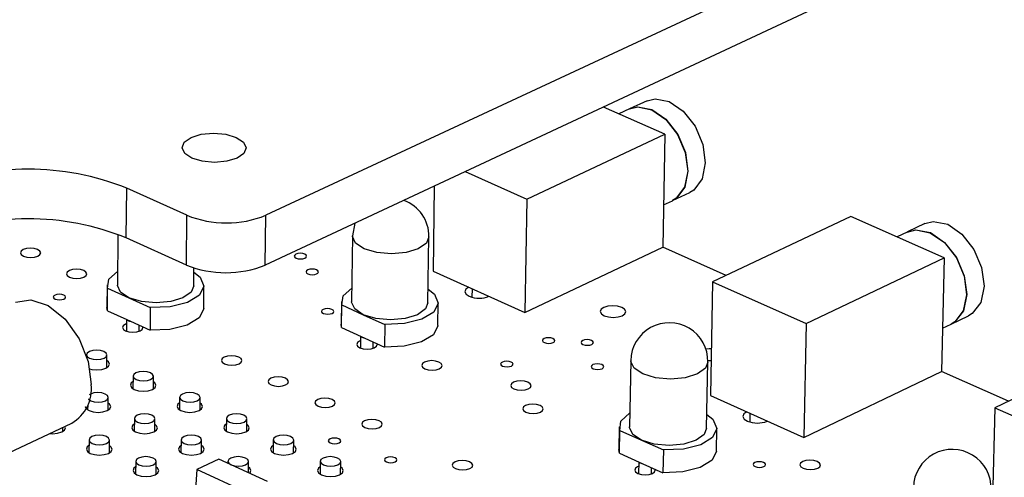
# Model space of a CAD drawing. Extents: x 64 to 144, y 97 to 234.
# Tile 13 of 16: x 110 to 127, y 183 to 191. Entities that reach past the tile are written whole.
import ezdxf

# ---------------------------------------------------------------- set-up
doc = ezdxf.new("R2010")
doc.units = 0
doc.layers.get('0').update_dxf_attribs({"linetype": 'CONTINUOUS'})

msp = doc.modelspace()

# ---------------------------------------------------------------- linework, layer by layer
at = {"color": 7, "linetype": 'CONTINUOUS'}
for p, q in [((136.712, 198.007), (114.258, 187.545)), ((136.683, 197.187), (114.248, 186.702)), ((120.719, 189.487), (120.425, 189.349)), ((121.024, 188.919), (119.98, 189.38)), ((120.422, 189.348), (120.243, 189.264)), ((118.682, 187.82), (121.024, 188.919)), ((121.024, 188.919), (120.987, 187.004)), ((117.638, 188.286), (118.682, 187.82)), ((111.891, 187.162), (111.899, 188.004)), ((112.918, 187.545), (111.899, 188.004)), ((117.113, 188.04), (117.091, 186.6)), ((118.682, 187.82), (118.65, 185.9)), ((121.001, 187.723), (121.149, 187.793)), ((121.152, 187.794), (121.446, 187.933)), ((112.91, 186.702), (112.918, 187.545)), ((114.248, 186.702), (114.258, 187.545)), ((124.173, 187.527), (121.832, 186.417)), ((125.759, 186.826), (124.173, 187.527)), ((115.764, 187.41), (115.725, 187.195)), ((125.429, 187.404), (125.135, 187.264)), ((111.748, 187.222), (111.74, 186.363)), ((112.91, 186.702), (111.891, 187.162)), ((115.725, 187.195), (115.71, 186.08)), ((117.006, 186.063), (117.022, 187.179)), ((125.132, 187.262), (124.958, 187.18)), ((118.65, 185.9), (120.987, 187.004)), ((122.061, 186.526), (120.987, 187.004)), ((123.419, 185.71), (125.759, 186.826)), ((125.759, 186.826), (125.712, 184.9)), ((113.035, 186.351), (113.038, 186.653)), ((117.091, 186.6), (118.65, 185.9)), ((111.567, 186.364), (111.564, 185.98)), ((111.572, 185.927), (111.575, 186.311)), ((111.575, 186.311), (111.936, 186.147)), ((113.203, 185.966), (113.207, 186.349)), ((117.756, 186.156), (117.759, 186.3)), ((121.832, 186.417), (121.793, 184.49)), ((121.832, 186.417), (123.419, 185.71)), ((111.936, 186.147), (112.298, 185.983)), ((118.039, 186.173), (118.039, 186.174)), ((111.572, 185.927), (111.564, 185.98)), ((112.298, 185.983), (112.294, 185.599)), ((115.537, 186.082), (115.532, 185.698)), ((115.54, 185.641), (115.545, 186.025)), ((115.545, 186.025), (115.909, 185.861)), ((117.173, 185.677), (117.179, 186.061)), ((111.572, 185.927), (111.902, 185.777)), ((115.909, 185.861), (116.273, 185.697)), ((125.877, 185.702), (126.171, 185.843)), ((111.894, 185.781), (111.892, 185.581)), ((111.902, 185.777), (111.963, 185.749)), ((111.963, 185.749), (112.294, 185.599)), ((112.108, 185.579), (112.109, 185.683)), ((115.54, 185.641), (115.532, 185.698)), ((115.54, 185.641), (115.873, 185.491)), ((116.273, 185.697), (116.268, 185.313)), ((123.419, 185.71), (123.376, 183.779)), ((125.73, 185.632), (125.874, 185.701)), ((115.864, 185.495), (115.862, 185.295)), ((115.873, 185.491), (115.934, 185.464)), ((115.934, 185.464), (116.268, 185.313)), ((116.078, 185.293), (116.079, 185.398)), ((128.957, 185.412), (126.617, 184.285)), ((111.218, 185.18), (111.217, 185.159)), ((111.562, 184.963), (111.564, 185.177)), ((120.443, 185.081), (120.422, 183.96)), ((121.728, 183.937), (121.751, 185.058)), ((112.006, 184.821), (112.004, 184.607)), ((112.35, 184.604), (112.352, 184.818)), ((123.376, 183.779), (125.712, 184.9)), ((126.846, 184.395), (125.712, 184.9)), ((111.583, 184.244), (111.585, 184.458)), ((112.796, 184.461), (112.794, 184.247)), ((113.141, 184.244), (113.143, 184.458)), ((121.793, 184.49), (123.376, 183.779)), ((111.237, 184.334), (111.236, 184.247)), ((126.617, 184.285), (126.568, 182.347)), ((126.617, 184.285), (128.229, 183.567)), ((122.467, 184.04), (122.47, 184.186)), ((108.772, 182.992), (110.966, 184.023)), ((110.814, 183.883), (110.815, 183.951)), ((112.028, 184.1), (112.026, 183.886)), ((112.374, 183.883), (112.376, 184.097)), ((113.588, 184.101), (113.586, 183.886)), ((113.933, 183.882), (113.936, 184.097)), ((120.248, 183.963), (120.241, 183.577)), ((122.755, 184.056), (122.755, 184.058)), ((120.25, 183.515), (120.257, 183.901)), ((120.257, 183.901), (120.627, 183.735)), ((121.895, 183.547), (121.902, 183.933)), ((111.259, 183.738), (111.257, 183.524)), ((111.605, 183.521), (111.606, 183.736)), ((112.821, 183.739), (112.818, 183.524)), ((113.166, 183.52), (113.168, 183.735)), ((114.382, 183.739), (114.38, 183.524)), ((114.728, 183.52), (114.73, 183.735)), ((120.627, 183.735), (120.997, 183.568)), ((120.25, 183.515), (120.241, 183.577)), ((120.25, 183.515), (120.588, 183.362)), ((120.997, 183.568), (120.989, 183.182)), ((112.051, 183.376), (112.049, 183.161)), ((112.397, 183.158), (112.399, 183.373)), ((113.458, 183.41), (113.088, 183.235)), ((114.285, 183.032), (113.458, 183.41)), ((113.615, 183.376), (113.614, 183.338)), ((113.961, 183.18), (113.963, 183.372)), ((115.179, 183.376), (115.176, 183.161)), ((115.524, 183.157), (115.527, 183.372)), ((120.579, 183.367), (120.575, 183.166)), ((120.588, 183.362), (120.65, 183.334)), ((120.65, 183.334), (120.989, 183.182)), ((113.088, 183.235), (112.889, 180.184)), ((113.915, 182.856), (113.088, 183.235)), ((120.793, 183.162), (120.795, 183.269))]:
    msp.add_line(p, q, dxfattribs=at)
for points in [[(120.719, 189.487), (120.856, 189.521), (121.096, 189.474), (121.334, 189.311), (121.534, 189.055), (121.664, 188.747), (121.706, 188.433), (121.653, 188.161), (121.512, 187.973), (121.446, 187.933)], [(120.422, 189.348), (120.559, 189.382), (120.799, 189.335), (121.037, 189.171), (121.236, 188.916), (121.367, 188.607), (121.409, 188.293), (121.356, 188.021), (121.215, 187.834), (121.149, 187.793)], [(120.425, 189.349), (120.562, 189.384), (120.802, 189.336), (121.04, 189.173), (121.239, 188.917), (121.37, 188.608), (121.412, 188.294), (121.359, 188.023), (121.218, 187.835), (121.152, 187.794)], [(113.756, 188.864), (113.876, 188.784), (113.921, 188.69), (113.884, 188.595), (113.769, 188.515), (113.595, 188.461), (113.388, 188.442), (113.179, 188.461), (113.001, 188.515), (112.881, 188.595), (112.836, 188.69), (112.874, 188.784), (112.989, 188.864), (113.163, 188.918), (113.37, 188.937), (113.578, 188.918), (113.756, 188.864)], [(125.132, 187.262), (125.276, 187.299), (125.52, 187.25), (125.762, 187.085), (125.964, 186.827), (126.095, 186.516), (126.136, 186.2), (126.081, 185.927), (125.937, 185.739), (125.874, 185.701)], [(125.135, 187.264), (125.279, 187.3), (125.523, 187.252), (125.765, 187.086), (125.967, 186.828), (126.098, 186.517), (126.139, 186.201), (126.084, 185.928), (125.94, 185.74), (125.877, 185.702)], [(125.429, 187.404), (125.573, 187.44), (125.818, 187.392), (126.059, 187.226), (126.261, 186.968), (126.392, 186.658), (126.433, 186.342), (126.378, 186.069), (126.234, 185.881), (126.171, 185.843)], [(110.391, 186.853), (110.427, 186.878), (110.44, 186.908), (110.426, 186.939), (110.388, 186.964), (110.332, 186.981), (110.266, 186.987), (110.2, 186.981), (110.145, 186.964), (110.108, 186.939), (110.096, 186.908), (110.11, 186.878), (110.148, 186.853), (110.204, 186.836), (110.27, 186.83), (110.335, 186.836), (110.391, 186.853)], [(110.148, 186.853), (110.204, 186.836), (110.27, 186.83), (110.335, 186.836), (110.391, 186.853), (110.427, 186.878), (110.44, 186.908), (110.426, 186.939), (110.388, 186.964), (110.332, 186.981), (110.266, 186.987), (110.2, 186.981), (110.145, 186.964), (110.108, 186.939), (110.096, 186.908), (110.11, 186.878), (110.148, 186.853)], [(114.771, 186.819), (114.805, 186.809), (114.846, 186.805), (114.885, 186.809), (114.919, 186.819), (114.941, 186.835), (114.948, 186.853), (114.939, 186.871), (114.916, 186.887), (114.882, 186.897), (114.842, 186.901), (114.802, 186.897), (114.768, 186.887), (114.746, 186.871), (114.739, 186.853), (114.748, 186.835), (114.771, 186.819)], [(111.172, 186.498), (111.209, 186.524), (111.221, 186.554), (111.207, 186.584), (111.169, 186.61), (111.113, 186.627), (111.047, 186.633), (110.981, 186.627), (110.926, 186.61), (110.889, 186.584), (110.877, 186.554), (110.891, 186.524), (110.929, 186.498), (110.985, 186.481), (111.051, 186.475), (111.117, 186.481), (111.172, 186.498)], [(110.929, 186.498), (110.985, 186.481), (111.051, 186.475), (111.117, 186.481), (111.172, 186.498), (111.209, 186.524), (111.221, 186.554), (111.207, 186.584), (111.169, 186.61), (111.113, 186.627), (111.047, 186.633), (110.981, 186.627), (110.926, 186.61), (110.889, 186.584), (110.877, 186.554), (110.891, 186.524), (110.929, 186.498)], [(114.971, 186.551), (115.005, 186.541), (115.045, 186.537), (115.085, 186.541), (115.118, 186.551), (115.14, 186.567), (115.147, 186.585), (115.139, 186.604), (115.115, 186.619), (115.081, 186.63), (115.041, 186.633), (115.001, 186.63), (114.968, 186.619), (114.946, 186.604), (114.938, 186.585), (114.947, 186.567), (114.971, 186.551)], [(111.575, 186.311), (111.598, 186.465), (111.742, 186.594)], [(113.037, 186.582), (113.146, 186.494), (113.207, 186.342), (113.13, 186.192), (112.927, 186.069), (112.633, 185.996), (112.298, 185.983)], [(111.936, 186.147), (111.793, 186.243), (111.74, 186.357), (111.74, 186.363)], [(113.035, 186.351), (112.989, 186.243), (112.852, 186.147), (112.644, 186.082), (112.397, 186.06), (112.148, 186.082), (111.936, 186.147)], [(115.545, 186.025), (115.566, 186.18), (115.713, 186.312)], [(117.009, 186.295), (117.115, 186.209), (117.178, 186.057), (117.103, 185.906), (116.902, 185.784), (116.609, 185.71), (116.273, 185.697)], [(117.698, 186.327), (117.649, 186.292), (117.633, 186.25), (117.653, 186.209), (117.706, 186.173)], [(110.685, 186.126), (110.719, 186.116), (110.759, 186.112), (110.799, 186.116), (110.833, 186.126), (110.855, 186.142), (110.862, 186.16), (110.854, 186.178), (110.831, 186.194), (110.797, 186.204), (110.756, 186.208), (110.716, 186.204), (110.683, 186.194), (110.661, 186.178), (110.653, 186.16), (110.662, 186.142), (110.685, 186.126)], [(110.011, 186.073), (110.273, 186.115), (110.569, 186.014), (110.855, 185.783), (111.091, 185.451), (111.245, 185.066), (111.297, 184.677)], [(113.203, 185.966), (113.203, 185.958), (113.125, 185.808), (112.923, 185.686), (112.629, 185.612), (112.294, 185.599)], [(115.232, 185.883), (115.267, 185.873), (115.307, 185.869), (115.347, 185.873), (115.38, 185.883), (115.402, 185.899), (115.41, 185.917), (115.401, 185.936), (115.377, 185.951), (115.343, 185.962), (115.303, 185.965), (115.263, 185.962), (115.229, 185.951), (115.207, 185.936), (115.2, 185.917), (115.209, 185.899), (115.232, 185.883)], [(115.909, 185.861), (115.764, 185.958), (115.71, 186.072), (115.71, 186.08)], [(117.006, 186.063), (116.962, 185.958), (116.826, 185.861), (116.619, 185.797), (116.372, 185.774), (116.122, 185.797), (115.909, 185.861)], [(119.994, 185.844), (120.065, 185.823), (120.148, 185.815), (120.23, 185.823), (120.299, 185.844), (120.344, 185.876), (120.358, 185.914), (120.339, 185.952), (120.29, 185.984), (120.219, 186.006), (120.136, 186.013), (120.054, 186.006), (119.986, 185.984), (119.941, 185.952), (119.927, 185.914), (119.946, 185.876), (119.994, 185.844)], [(111.893, 185.705), (111.877, 185.698), (111.84, 185.672), (111.828, 185.642), (111.842, 185.612), (111.88, 185.586)], [(111.88, 185.586), (111.937, 185.568), (112.003, 185.562), (112.069, 185.568), (112.124, 185.586), (112.161, 185.612), (112.173, 185.642), (112.17, 185.655)], [(117.173, 185.677), (117.173, 185.673), (117.097, 185.522), (116.896, 185.4), (116.603, 185.326), (116.268, 185.313)], [(118.979, 185.388), (119.013, 185.377), (119.054, 185.374), (119.094, 185.377), (119.127, 185.388), (119.149, 185.403), (119.156, 185.422), (119.147, 185.44), (119.123, 185.456), (119.088, 185.467), (119.048, 185.47), (119.008, 185.467), (118.975, 185.456), (118.953, 185.44), (118.946, 185.422), (118.955, 185.403), (118.979, 185.388)], [(115.863, 185.42), (115.846, 185.413), (115.81, 185.387), (115.798, 185.356), (115.812, 185.326), (115.851, 185.3)], [(115.851, 185.3), (115.908, 185.283), (115.974, 185.276), (116.04, 185.283), (116.095, 185.3), (116.132, 185.326), (116.143, 185.356), (116.14, 185.371)], [(119.633, 185.356), (119.668, 185.345), (119.708, 185.342), (119.748, 185.345), (119.781, 185.356), (119.803, 185.372), (119.81, 185.39), (119.801, 185.409), (119.777, 185.424), (119.743, 185.435), (119.702, 185.439), (119.662, 185.435), (119.629, 185.424), (119.607, 185.409), (119.6, 185.39), (119.609, 185.372), (119.633, 185.356)], [(111.27, 185.122), (111.327, 185.105), (111.393, 185.099), (111.459, 185.105), (111.515, 185.122), (111.551, 185.148), (111.564, 185.178), (111.55, 185.209), (111.511, 185.235), (111.455, 185.252), (111.388, 185.258), (111.322, 185.252), (111.267, 185.235), (111.23, 185.209), (111.218, 185.178), (111.232, 185.148), (111.27, 185.122)], [(113.557, 185.029), (113.614, 185.012), (113.681, 185.006), (113.747, 185.012), (113.802, 185.029), (113.839, 185.055), (113.851, 185.085), (113.836, 185.116), (113.798, 185.142), (113.741, 185.159), (113.675, 185.165), (113.609, 185.159), (113.553, 185.142), (113.517, 185.116), (113.505, 185.085), (113.519, 185.055), (113.557, 185.029)], [(121.809, 185.281), (121.77, 185.283), (121.71, 185.279)], [(111.269, 184.943), (111.309, 184.933), (111.392, 184.925), (111.475, 184.933), (111.544, 184.954), (111.59, 184.987), (111.606, 185.025), (111.588, 185.063), (111.563, 185.083)], [(116.953, 184.945), (117.01, 184.928), (117.077, 184.922), (117.142, 184.928), (117.198, 184.945), (117.234, 184.971), (117.246, 185.002), (117.231, 185.032), (117.192, 185.058), (117.135, 185.075), (117.069, 185.082), (117.003, 185.075), (116.947, 185.058), (116.911, 185.032), (116.9, 185.002), (116.914, 184.971), (116.953, 184.945)], [(118.27, 184.99), (118.305, 184.98), (118.346, 184.976), (118.386, 184.98), (118.419, 184.99), (118.441, 185.006), (118.448, 185.025), (118.439, 185.043), (118.415, 185.059), (118.381, 185.069), (118.34, 185.073), (118.3, 185.069), (118.267, 185.059), (118.245, 185.043), (118.238, 185.025), (118.247, 185.006), (118.27, 184.99)], [(119.808, 184.946), (119.842, 184.935), (119.883, 184.931), (119.923, 184.935), (119.956, 184.946), (119.978, 184.961), (119.985, 184.98), (119.976, 184.999), (119.952, 185.014), (119.917, 185.025), (119.877, 185.028), (119.837, 185.025), (119.803, 185.014), (119.782, 184.999), (119.775, 184.98), (119.784, 184.961), (119.808, 184.946)], [(121.745, 185.085), (121.783, 185.083), (121.805, 185.084)], [(112.058, 184.763), (112.115, 184.746), (112.182, 184.739), (112.248, 184.746), (112.303, 184.763), (112.34, 184.789), (112.352, 184.82), (112.338, 184.85), (112.3, 184.876), (112.243, 184.893), (112.176, 184.9), (112.11, 184.893), (112.055, 184.876), (112.018, 184.85), (112.006, 184.82), (112.02, 184.789), (112.058, 184.763)], [(114.348, 184.67), (114.405, 184.653), (114.472, 184.646), (114.538, 184.653), (114.593, 184.67), (114.63, 184.696), (114.642, 184.727), (114.627, 184.757), (114.589, 184.783), (114.532, 184.8), (114.465, 184.807), (114.399, 184.8), (114.344, 184.783), (114.307, 184.757), (114.295, 184.727), (114.31, 184.696), (114.348, 184.67)], [(112.005, 184.727), (111.976, 184.704), (111.961, 184.666), (111.979, 184.627), (112.027, 184.595)], [(112.027, 184.595), (112.098, 184.573), (112.181, 184.566), (112.263, 184.573), (112.333, 184.595), (112.379, 184.627), (112.394, 184.666), (112.376, 184.704), (112.351, 184.724)], [(118.462, 184.603), (118.519, 184.585), (118.586, 184.579), (118.652, 184.585), (118.707, 184.603), (118.743, 184.629), (118.754, 184.659), (118.74, 184.69), (118.701, 184.716), (118.643, 184.733), (118.577, 184.739), (118.511, 184.733), (118.456, 184.716), (118.419, 184.69), (118.408, 184.659), (118.423, 184.629), (118.462, 184.603)], [(111.291, 184.403), (111.347, 184.385), (111.414, 184.379), (111.48, 184.385), (111.536, 184.403), (111.573, 184.429), (111.585, 184.46), (111.571, 184.49), (111.533, 184.516), (111.476, 184.534), (111.409, 184.54), (111.343, 184.534), (111.287, 184.516), (111.261, 184.5)], [(112.849, 184.403), (112.906, 184.385), (112.972, 184.379), (113.038, 184.385), (113.094, 184.403), (113.131, 184.429), (113.143, 184.46), (113.129, 184.49), (113.09, 184.516), (113.033, 184.534), (112.967, 184.54), (112.9, 184.534), (112.845, 184.516), (112.808, 184.49), (112.796, 184.46), (112.81, 184.429), (112.849, 184.403)], [(111.193, 184.307), (111.193, 184.306), (111.211, 184.267), (111.259, 184.235)], [(111.248, 184.433), (111.252, 184.429), (111.291, 184.403)], [(111.259, 184.235), (111.33, 184.213), (111.413, 184.205), (111.496, 184.213), (111.566, 184.235), (111.612, 184.267), (111.627, 184.306), (111.609, 184.344), (111.584, 184.364)], [(112.795, 184.367), (112.766, 184.344), (112.751, 184.306), (112.769, 184.267), (112.817, 184.235)], [(112.817, 184.235), (112.888, 184.213), (112.971, 184.205), (113.054, 184.213), (113.124, 184.235), (113.169, 184.267), (113.185, 184.306), (113.167, 184.344), (113.142, 184.364)], [(115.142, 184.31), (115.199, 184.293), (115.265, 184.286), (115.331, 184.293), (115.387, 184.31), (115.423, 184.336), (115.435, 184.367), (115.421, 184.397), (115.382, 184.423), (115.325, 184.441), (115.258, 184.447), (115.192, 184.441), (115.137, 184.423), (115.1, 184.397), (115.088, 184.367), (115.103, 184.336), (115.142, 184.31)], [(118.666, 184.21), (118.723, 184.193), (118.79, 184.187), (118.856, 184.193), (118.911, 184.21), (118.947, 184.236), (118.959, 184.267), (118.944, 184.298), (118.905, 184.324), (118.847, 184.341), (118.781, 184.347), (118.715, 184.341), (118.659, 184.324), (118.623, 184.298), (118.612, 184.267), (118.627, 184.236), (118.666, 184.21)], [(112.081, 184.042), (112.138, 184.024), (112.205, 184.018), (112.271, 184.024), (112.327, 184.042), (112.363, 184.068), (112.376, 184.099), (112.361, 184.13), (112.323, 184.156), (112.266, 184.173), (112.199, 184.179), (112.133, 184.173), (112.077, 184.156), (112.041, 184.13), (112.028, 184.099), (112.042, 184.068), (112.081, 184.042)], [(113.641, 184.042), (113.698, 184.024), (113.765, 184.018), (113.831, 184.024), (113.887, 184.042), (113.924, 184.068), (113.936, 184.099), (113.921, 184.13), (113.883, 184.156), (113.826, 184.173), (113.759, 184.179), (113.693, 184.173), (113.637, 184.156), (113.6, 184.13), (113.588, 184.099), (113.603, 184.068), (113.641, 184.042)], [(120.257, 183.901), (120.276, 184.058), (120.426, 184.195)], [(121.733, 184.172), (121.836, 184.088), (121.902, 183.933), (121.829, 183.78), (121.629, 183.656), (121.335, 183.581), (120.997, 183.568)], [(122.409, 184.213), (122.36, 184.178), (122.345, 184.135), (122.366, 184.093), (122.42, 184.057)], [(110.592, 183.847), (110.643, 183.844), (110.726, 183.852), (110.796, 183.874), (110.842, 183.906), (110.858, 183.945), (110.851, 183.968)], [(112.027, 184.007), (111.999, 183.983), (111.983, 183.945), (112.001, 183.906), (112.049, 183.874)], [(112.049, 183.874), (112.12, 183.852), (112.204, 183.844), (112.287, 183.852), (112.356, 183.874), (112.402, 183.906), (112.418, 183.945), (112.4, 183.983), (112.375, 184.003)], [(113.587, 184.007), (113.558, 183.983), (113.543, 183.945), (113.561, 183.906), (113.609, 183.874)], [(113.609, 183.874), (113.681, 183.852), (113.764, 183.844), (113.847, 183.852), (113.916, 183.874), (113.962, 183.906), (113.977, 183.945), (113.959, 183.983), (113.935, 184.003)], [(115.937, 183.949), (115.994, 183.931), (116.061, 183.925), (116.127, 183.931), (116.182, 183.949), (116.219, 183.975), (116.231, 184.006), (116.216, 184.037), (116.177, 184.063), (116.12, 184.08), (116.053, 184.086), (115.987, 184.08), (115.932, 184.063), (115.895, 184.037), (115.883, 184.006), (115.898, 183.975), (115.937, 183.949)], [(120.627, 183.735), (120.479, 183.833), (120.422, 183.949), (120.422, 183.96)], [(111.311, 183.68), (111.368, 183.662), (111.435, 183.656), (111.501, 183.662), (111.557, 183.68), (111.594, 183.706), (111.606, 183.737), (111.592, 183.768), (111.554, 183.794), (111.497, 183.811), (111.43, 183.818), (111.364, 183.811), (111.308, 183.794), (111.271, 183.768), (111.259, 183.737), (111.273, 183.706), (111.311, 183.68)], [(112.873, 183.68), (112.93, 183.662), (112.997, 183.656), (113.064, 183.662), (113.119, 183.68), (113.156, 183.706), (113.168, 183.737), (113.154, 183.768), (113.115, 183.794), (113.058, 183.811), (112.992, 183.818), (112.925, 183.811), (112.87, 183.794), (112.833, 183.768), (112.821, 183.737), (112.835, 183.706), (112.873, 183.68)], [(114.436, 183.68), (114.493, 183.662), (114.56, 183.656), (114.626, 183.662), (114.682, 183.68), (114.718, 183.706), (114.73, 183.737), (114.716, 183.768), (114.677, 183.794), (114.62, 183.811), (114.553, 183.818), (114.487, 183.811), (114.431, 183.794), (114.395, 183.768), (114.383, 183.737), (114.397, 183.706), (114.436, 183.68)], [(121.728, 183.937), (121.686, 183.833), (121.551, 183.735), (121.343, 183.669), (121.094, 183.646), (120.843, 183.669), (120.627, 183.735)], [(111.258, 183.645), (111.229, 183.621), (111.214, 183.583), (111.231, 183.544), (111.279, 183.511)], [(111.279, 183.511), (111.351, 183.489), (111.434, 183.482), (111.517, 183.489), (111.587, 183.511), (111.633, 183.544), (111.649, 183.583), (111.631, 183.621), (111.606, 183.642)], [(112.82, 183.645), (112.791, 183.621), (112.775, 183.583), (112.793, 183.544), (112.842, 183.511)], [(112.842, 183.511), (112.913, 183.489), (112.996, 183.482), (113.079, 183.489), (113.149, 183.511), (113.195, 183.544), (113.21, 183.583), (113.192, 183.621), (113.167, 183.642)], [(114.381, 183.645), (114.352, 183.621), (114.337, 183.583), (114.355, 183.544), (114.404, 183.511)], [(114.404, 183.511), (114.475, 183.489), (114.559, 183.482), (114.642, 183.489), (114.711, 183.511), (114.757, 183.544), (114.772, 183.583), (114.754, 183.621), (114.729, 183.641)], [(115.348, 183.688), (115.383, 183.677), (115.424, 183.674), (115.464, 183.677), (115.498, 183.688), (115.52, 183.704), (115.527, 183.722), (115.518, 183.741), (115.495, 183.757), (115.46, 183.768), (115.419, 183.771), (115.379, 183.768), (115.345, 183.757), (115.323, 183.741), (115.316, 183.722), (115.325, 183.704), (115.348, 183.688)], [(112.104, 183.317), (112.161, 183.299), (112.228, 183.293), (112.294, 183.299), (112.35, 183.317), (112.387, 183.343), (112.399, 183.374), (112.385, 183.405), (112.346, 183.431), (112.289, 183.449), (112.222, 183.455), (112.156, 183.449), (112.1, 183.431), (112.063, 183.405), (112.051, 183.374), (112.065, 183.343), (112.104, 183.317)], [(113.668, 183.317), (113.725, 183.299), (113.792, 183.293), (113.859, 183.299), (113.914, 183.317), (113.951, 183.343), (113.963, 183.374), (113.949, 183.405), (113.91, 183.431), (113.853, 183.449), (113.786, 183.455), (113.72, 183.449), (113.664, 183.431), (113.627, 183.405), (113.615, 183.374), (113.629, 183.343), (113.668, 183.317)], [(115.232, 183.317), (115.29, 183.299), (115.357, 183.293), (115.423, 183.299), (115.479, 183.317), (115.515, 183.343), (115.527, 183.374), (115.513, 183.405), (115.474, 183.431), (115.416, 183.449), (115.35, 183.455), (115.283, 183.449), (115.227, 183.431), (115.191, 183.405), (115.179, 183.374), (115.194, 183.343), (115.232, 183.317)], [(116.301, 183.367), (116.335, 183.356), (116.376, 183.352), (116.416, 183.356), (116.45, 183.367), (116.472, 183.383), (116.48, 183.401), (116.471, 183.42), (116.447, 183.436), (116.412, 183.447), (116.371, 183.451), (116.331, 183.447), (116.297, 183.436), (116.275, 183.42), (116.268, 183.401), (116.277, 183.383), (116.301, 183.367)], [(121.895, 183.547), (121.895, 183.547), (121.821, 183.394), (121.621, 183.27), (121.327, 183.195), (120.989, 183.182)], [(117.47, 183.253), (117.528, 183.235), (117.595, 183.229), (117.661, 183.235), (117.717, 183.253), (117.753, 183.279), (117.765, 183.31), (117.75, 183.341), (117.711, 183.367), (117.653, 183.385), (117.586, 183.391), (117.52, 183.385), (117.465, 183.367), (117.428, 183.341), (117.416, 183.31), (117.431, 183.279), (117.47, 183.253)], [(120.578, 183.292), (120.559, 183.284), (120.522, 183.258), (120.511, 183.227), (120.526, 183.196), (120.566, 183.17)], [(122.552, 183.286), (122.587, 183.275), (122.627, 183.272), (122.668, 183.275), (122.701, 183.286), (122.723, 183.302), (122.73, 183.321), (122.72, 183.339), (122.696, 183.355), (122.661, 183.366), (122.621, 183.37), (122.58, 183.366), (122.547, 183.355), (122.525, 183.339), (122.518, 183.321), (122.528, 183.302), (122.552, 183.286)], [(123.367, 183.258), (123.425, 183.241), (123.492, 183.235), (123.558, 183.241), (123.613, 183.258), (123.649, 183.285), (123.66, 183.316), (123.645, 183.347), (123.605, 183.373), (123.547, 183.39), (123.48, 183.397), (123.414, 183.39), (123.359, 183.373), (123.323, 183.347), (123.312, 183.316), (123.328, 183.285), (123.367, 183.258)], [(112.05, 183.282), (112.021, 183.259), (112.006, 183.22), (112.024, 183.181), (112.072, 183.148)], [(112.072, 183.148), (112.143, 183.126), (112.227, 183.119), (112.31, 183.126), (112.38, 183.148), (112.426, 183.181), (112.441, 183.22), (112.423, 183.259), (112.398, 183.279)], [(113.98, 183.171), (113.99, 183.181), (114.005, 183.22), (113.987, 183.259), (113.962, 183.279)], [(115.178, 183.283), (115.148, 183.259), (115.133, 183.22), (115.152, 183.181), (115.2, 183.148)], [(115.2, 183.148), (115.272, 183.126), (115.355, 183.119), (115.438, 183.126), (115.508, 183.148), (115.554, 183.181), (115.569, 183.22), (115.55, 183.259), (115.526, 183.278)], [(120.566, 183.17), (120.623, 183.152), (120.69, 183.146), (120.757, 183.152), (120.812, 183.17), (120.848, 183.196), (120.859, 183.227), (120.855, 183.242)]]:
    msp.add_lwpolyline(points, dxfattribs=at)
at = {"color": 8, "linetype": 'CONTINUOUS'}
for points in [[(117.022, 187.179), (116.978, 187.074), (116.842, 186.977), (116.635, 186.913), (116.388, 186.89), (116.138, 186.913), (115.924, 186.977), (115.779, 187.074), (115.725, 187.187), (115.725, 187.195)], [(121.751, 185.058), (121.708, 184.955), (121.573, 184.856), (121.365, 184.791), (121.116, 184.768), (120.864, 184.791), (120.648, 184.856), (120.5, 184.955), (120.443, 185.07), (120.443, 185.081)]]:
    msp.add_lwpolyline(points, dxfattribs=at)
at = {"color": 7, "linetype": 'CONTINUOUS'}
for centre, radius, start, end in [((110.226, 183.839), 4.488, 68.121, 111.879), ((116.374, 187.189), 0.648, 359.1165, 70.1042), ((110.22, 183.015), 4.471, 68.0555, 111.9445), ((113.588, 189.207), 1.792, 248.0428, 291.9573), ((113.579, 188.357), 1.785, 247.9771, 292.0229), ((117.874, 186.587), 0.446, 247.9446, 292.0507), ((111.976, 185.859), 0.111, 228.0667, 263.1009), ((121.097, 185.07), 0.654, 358.9169, 179.0403), ((115.948, 185.575), 0.113, 228.3637, 263.0421), ((110.633, 184.602), 0.668, 299.9367, 6.5151), ((122.589, 184.472), 0.448, 247.8167, 291.7709), ((125.894, 182.919), 0.659, 358.6501, 178.727), ((120.665, 183.449), 0.115, 228.5037, 262.9021)]:
    msp.add_arc(centre, radius, start, end, dxfattribs=at)

doc.saveas('drawing.dxf')
